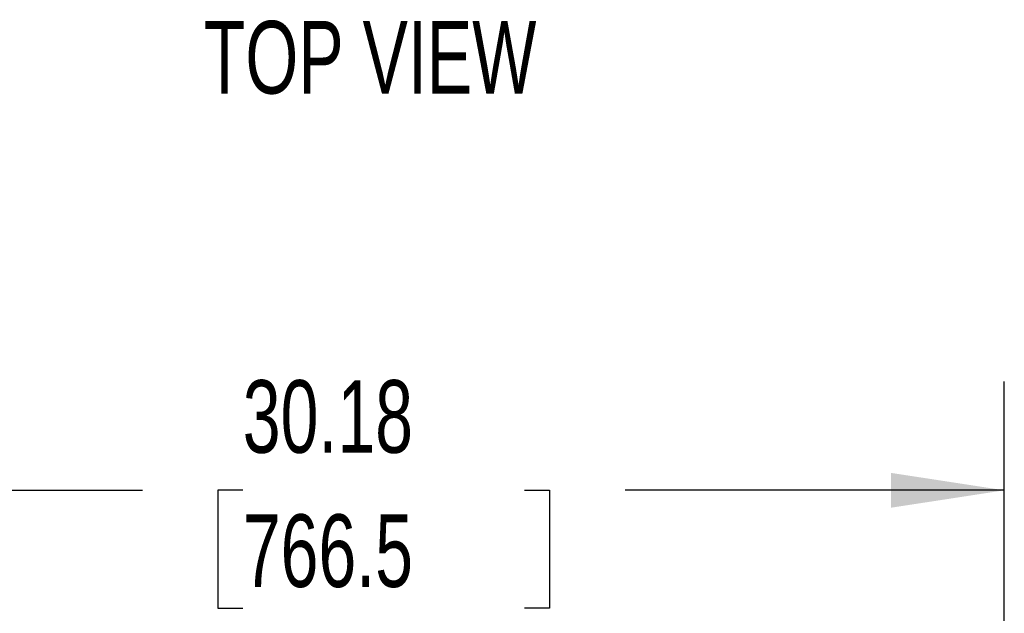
# Model space of a CAD drawing. Header units: inches. Extents: x 0.2 to 10.8, y 0.2 to 8.2.
# Tile 119 of 176: x 3.7 to 4.8, y 5.5 to 6.2. Entities that reach past the tile are written whole.
import ezdxf

# ---------------------------------------------------------------- set-up
doc = ezdxf.new("R2010")
doc.units = ezdxf.units.IN
doc.header["$MEASUREMENT"] = 0
doc.layers.add('DIMENSIONS', color=140, linetype='Continuous')
doc.layers.add('TEXT', color=140, linetype='Continuous')
doc.styles.add('SLDTEXTSTYLE0', font='TXT', dxfattribs={"width": 0.7})
doc.dimstyles.new('SLDDIMSTYLE0', dxfattribs={"dimtxt": 0.084961, "dimasz": 0.13, "dimexe": 0, "dimexo": 0.0625, "dimgap": 0.02124, "dimtad": 0, "dimtih": 1, "dimtoh": 1, "dimlfac": 20, "dimrnd": 1e-09, "dimzin": 12, "dimdsep": 46, "dimtxsty": 'SLDTEXTSTYLE0', "dimsah": 1, "dimcen": 0.09, "dimadec": 0, "dimazin": 3, "dimtfac": 1, "dimtofl": 0, "dimtmove": 0, "dimatfit": 3, "dimfxl": 0, "dimfrac": 2, "dimtolj": 1, "dimtzin": 12, "dimarcsym": 0})

# ---------------------------------------------------------------- blocks, each defined once
blk = doc.blocks.new('_D')
at = {"layer": 'DIMENSIONS'}
for p, q in [((3.2754, 4.9959), (3.2754, 5.7988)), ((4.7842, 4.9959), (4.7842, 5.7988)), ((3.2754, 5.6738), (3.7959, 5.6738)), ((3.911, 5.6738), (3.8825, 5.6738)), ((3.8825, 5.6738), (3.8825, 5.5387)), ((4.2342, 5.6738), (4.2627, 5.6738)), ((4.2627, 5.6738), (4.2627, 5.5387)), ((4.7842, 5.6738), (4.3493, 5.6738)), ((3.8825, 5.5387), (3.911, 5.5387)), ((4.2627, 5.5387), (4.2342, 5.5387))]:
    blk.add_line(p, q, dxfattribs=at)
for points in [[(3.2754, 5.6738), (3.4054, 5.6538), (3.4054, 5.6938)], [(4.7842, 5.6738), (4.6542, 5.6938), (4.6542, 5.6538)]]:
    blk.add_solid(points, dxfattribs=at)
at = {"layer": 'DIMENSIONS', "char_height": 0.08333, "attachment_point": 1, "style": 'SLDTEXTSTYLE0'}
for s, insert in [('30.18', (3.911, 5.8002)), ('766.5', (3.911, 5.6462))]:
    blk.add_mtext(s, dxfattribs=dict(at, insert=insert))

msp = doc.modelspace()

# ---------------------------------------------------------------- texts
at = {"layer": 'TEXT', "insert": (4.0570106, 6.2124385), "char_height": 0.08333333, "attachment_point": 2, "style": 'SLDTEXTSTYLE0'}
msp.add_mtext('TOP VIEW', dxfattribs=at)

# ---------------------------------------------------------------- dimensions: what is measured, and where the dimension line sits
at = {"layer": 'DIMENSIONS'}
dim = msp.add_linear_dim(base=(4.7841803, 5.6737704), p1=(3.2754136, 4.9459176), p2=(4.7841803, 4.9459176), dimstyle='SLDDIMSTYLE0', dxfattribs=at)
dim.commit()
dim.dimension.update_dxf_attribs({"geometry": '_D', "text_midpoint": (4.0725988, 5.6737704), "dimtype": 160})

doc.saveas('drawing.dxf')
